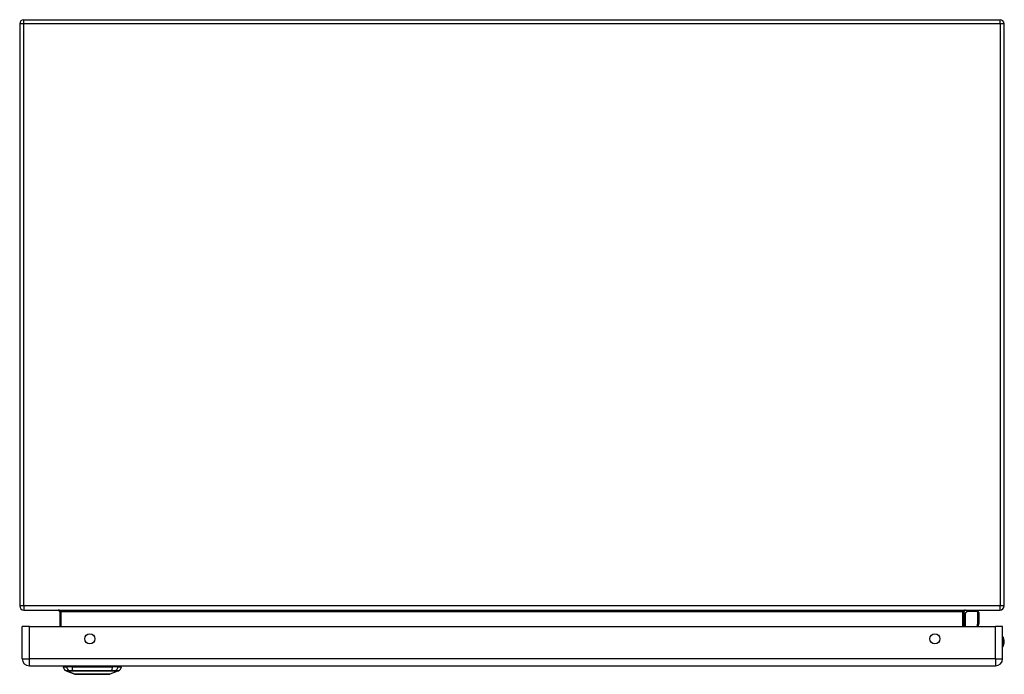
# Model space of a CAD drawing. Header units: inches. Extents: x 9 to 147, y 6 to 82.
# Tile 1 of 10: x 9 to 29, y 6 to 19. Entities that reach past the tile are written whole.
import ezdxf

# ---------------------------------------------------------------- set-up
doc = ezdxf.new("R2010")
doc.units = ezdxf.units.IN
doc.header["$MEASUREMENT"] = 0
doc.layers.add('Visible Edges(ANSI)', color=7, linetype='Continuous', lineweight=25)
doc.layers.add('Visible Tangent Edges(ANSI)', color=7, linetype='Continuous', lineweight=25)

msp = doc.modelspace()

# ---------------------------------------------------------------- linework, layer by layer
at = {"layer": 'Visible Edges(ANSI)'}
for p, q in [((8.503, 19.067), (8.503, 7.235)), ((8.587, 19.151), (28.419, 19.151)), ((28.503, 7.235), (28.503, 19.067)), ((8.587, 7.151), (28.419, 7.151)), ((9.316, 7.12), (9.316, 6.817)), ((27.689, 6.817), (27.689, 7.12)), ((27.695, 7.076), (27.735, 7.115)), ((27.965, 7.121), (27.749, 7.121)), ((27.985, 7.102), (27.985, 6.877)), ((8.553, 6.163), (8.553, 6.817)), ((8.699, 6.817), (8.553, 6.817)), ((8.699, 6.817), (28.325, 6.817)), ((27.984, 6.874), (27.973, 6.817)), ((28.471, 6.817), (28.325, 6.817)), ((28.471, 6.163), (28.471, 6.817)), ((8.699, 6.017), (28.325, 6.017)), ((9.386, 6.001), (9.455, 6.001)), ((9.565, 6.001), (9.455, 6.001)), ((9.565, 6.001), (10.389, 6.001)), ((9.577, 6.005), (9.577, 6.017)), ((10.361, 6.005), (10.361, 6.017)), ((10.499, 6.001), (10.389, 6.001)), ((10.499, 6.001), (10.568, 6.001)), ((9.62, 5.846), (9.446, 5.914)), ((10.508, 5.914), (10.334, 5.846))]:
    msp.add_line(p, q, dxfattribs=at)
at = {"layer": 'Visible Edges(ANSI)', "flags": 128}
msp.add_lwpolyline([(9.622, 5.846), (9.622, 5.846), (9.624, 5.846), (9.626, 5.846), (9.629, 5.846), (9.633, 5.846), (9.637, 5.846), (9.643, 5.846), (9.649, 5.846), (9.656, 5.846), (9.664, 5.846), (9.672, 5.846), (9.682, 5.846), (9.692, 5.846), (9.703, 5.846), (9.714, 5.846), (9.726, 5.846), (9.739, 5.846), (9.752, 5.846), (9.765, 5.846), (9.78, 5.846), (9.794, 5.846), (9.81, 5.846), (9.825, 5.846), (9.841, 5.846), (9.858, 5.846), (9.874, 5.846), (9.891, 5.846), (9.908, 5.846), (9.925, 5.846), (9.942, 5.846), (9.96, 5.846), (9.977, 5.846), (9.995, 5.846), (10.012, 5.846), (10.03, 5.846), (10.047, 5.846), (10.064, 5.846), (10.08, 5.846), (10.097, 5.846), (10.113, 5.846), (10.129, 5.846), (10.145, 5.846), (10.16, 5.846), (10.175, 5.846), (10.189, 5.846), (10.203, 5.846), (10.216, 5.846), (10.228, 5.846), (10.24, 5.846), (10.252, 5.846), (10.262, 5.846), (10.272, 5.846), (10.282, 5.846), (10.29, 5.846), (10.298, 5.846), (10.305, 5.846), (10.311, 5.846), (10.317, 5.846), (10.322, 5.846), (10.325, 5.846), (10.328, 5.846), (10.33, 5.846), (10.332, 5.846), (10.332, 5.846)], dxfattribs=at)
at = {"layer": 'Visible Edges(ANSI)'}
for centre in [(9.928, 6.567), (27.096, 6.567)]:
    msp.add_circle(centre, 0.102, dxfattribs=at)
for centre, radius, start, end in [((8.587, 19.067), 0.084, 90, 180), ((28.419, 19.067), 0.084, 0, 90), ((8.587, 7.235), 0.084, 180, 270), ((28.419, 7.235), 0.084, 270, 0), ((9.285, 7.12), 0.031, 0, 90), ((27.72, 7.12), 0.031, 90, 180), ((27.709, 7.062), 0.0197, 135, 180), ((27.749, 7.102), 0.0197, 90, 135), ((27.965, 7.102), 0.0197, 0, 90), ((27.965, 6.877), 0.0197, 349.0591, 0), ((28.318, 6.509), 0.188, 324.6864, 35.3136), ((8.699, 6.163), 0.146, 180, 270), ((9.503, 6.017), 0.118, 187.9413, 240.2709), ((9.558, 6.005), 0.0197, 348.463, 0), ((10.381, 6.005), 0.0197, 180, 191.537), ((10.451, 6.017), 0.118, 299.7291, 352.0587), ((28.325, 6.163), 0.146, 270, 0), ((9.45, 5.923), 0.00984, 240.2709, 248.7495), ((9.622, 5.851), 0.00492, 248.7495, 269.7912), ((10.332, 5.851), 0.00492, 270.2088, 291.2505), ((10.504, 5.923), 0.00984, 291.2505, 299.7291)]:
    msp.add_arc(centre, radius, start, end, dxfattribs=at)
at = {"layer": 'Visible Tangent Edges(ANSI)'}
for p, q in [((8.587, 19.067), (8.503, 19.067)), ((8.587, 19.067), (8.587, 19.151)), ((8.587, 7.235), (8.587, 19.067)), ((28.419, 19.067), (8.587, 19.067)), ((28.419, 19.067), (28.419, 19.151)), ((28.503, 19.067), (28.419, 19.067)), ((28.419, 19.067), (28.419, 7.235)), ((8.587, 7.235), (8.503, 7.235)), ((28.419, 7.235), (8.587, 7.235)), ((8.587, 7.235), (8.587, 7.151)), ((28.503, 7.235), (28.419, 7.235)), ((28.419, 7.151), (28.419, 7.235)), ((9.347, 7.12), (9.316, 7.12)), ((9.347, 6.817), (9.347, 7.12)), ((9.347, 7.12), (27.658, 7.12)), ((27.658, 7.12), (27.689, 7.12)), ((27.658, 7.12), (27.658, 6.817)), ((27.749, 7.121), (27.709, 7.08)), ((27.709, 7.08), (27.709, 6.817)), ((27.965, 6.888), (27.965, 7.121)), ((8.699, 6.163), (8.699, 6.817)), ((27.952, 6.817), (27.965, 6.888)), ((28.325, 6.163), (28.325, 6.817)), ((8.553, 6.163), (8.699, 6.163)), ((28.325, 6.163), (8.699, 6.163)), ((8.699, 6.017), (8.699, 6.163)), ((9.577, 6.005), (10.36, 6.005)), ((10.36, 6.017), (10.36, 6.005)), ((10.36, 6.005), (10.361, 6.005)), ((28.325, 6.163), (28.325, 6.017)), ((28.325, 6.163), (28.471, 6.163)), ((9.446, 5.914), (9.62, 5.846)), ((9.511, 5.914), (9.511, 5.914)), ((9.585, 5.914), (9.585, 5.914)), ((10.369, 5.914), (10.369, 5.914)), ((10.443, 5.914), (10.443, 5.914))]:
    msp.add_line(p, q, dxfattribs=at)
at = {"layer": 'Visible Tangent Edges(ANSI)', "flags": 128}
for points in [[(9.509, 5.915), (9.504, 5.915), (9.499, 5.915), (9.494, 5.915), (9.49, 5.915), (9.485, 5.915), (9.481, 5.915), (9.477, 5.915), (9.474, 5.915), (9.47, 5.915), (9.467, 5.915), (9.464, 5.915), (9.461, 5.915), (9.458, 5.915), (9.456, 5.915), (9.454, 5.915), (9.452, 5.915), (9.45, 5.915), (9.449, 5.915), (9.448, 5.915), (9.447, 5.915), (9.446, 5.915), (9.445, 5.915), (9.445, 5.915), (9.445, 5.915)], [(9.446, 5.914), (9.446, 5.914), (9.447, 5.914), (9.447, 5.914), (9.448, 5.914), (9.449, 5.914), (9.45, 5.914), (9.452, 5.914), (9.453, 5.914), (9.455, 5.914), (9.458, 5.914), (9.46, 5.914), (9.463, 5.914), (9.465, 5.914), (9.469, 5.914), (9.472, 5.914), (9.475, 5.914), (9.479, 5.914), (9.483, 5.914), (9.487, 5.914), (9.492, 5.914), (9.496, 5.914), (9.501, 5.914), (9.506, 5.914), (9.511, 5.914)], [(9.584, 5.915), (9.58, 5.915), (9.575, 5.915), (9.571, 5.915), (9.567, 5.915), (9.563, 5.915), (9.559, 5.915), (9.555, 5.915), (9.552, 5.915), (9.548, 5.915), (9.545, 5.915), (9.541, 5.915), (9.538, 5.915), (9.535, 5.915), (9.532, 5.915), (9.529, 5.915), (9.526, 5.915), (9.523, 5.915), (9.521, 5.915), (9.519, 5.915), (9.517, 5.915), (9.514, 5.915), (9.513, 5.915), (9.511, 5.915), (9.509, 5.915)], [(9.511, 5.914), (9.513, 5.914), (9.515, 5.914), (9.517, 5.914), (9.519, 5.914), (9.521, 5.914), (9.523, 5.914), (9.525, 5.914), (9.528, 5.914), (9.531, 5.914), (9.534, 5.914), (9.537, 5.914), (9.54, 5.914), (9.543, 5.914), (9.546, 5.914), (9.55, 5.914), (9.553, 5.914), (9.557, 5.914), (9.561, 5.914), (9.564, 5.914), (9.568, 5.914), (9.572, 5.914), (9.576, 5.914), (9.58, 5.914), (9.585, 5.914)], [(10.37, 5.915), (10.338, 5.915), (10.306, 5.915), (10.274, 5.915), (10.242, 5.915), (10.209, 5.915), (10.176, 5.915), (10.143, 5.915), (10.109, 5.915), (10.076, 5.915), (10.043, 5.915), (10.01, 5.915), (9.976, 5.915), (9.943, 5.915), (9.91, 5.915), (9.876, 5.915), (9.843, 5.915), (9.81, 5.915), (9.777, 5.915), (9.745, 5.915), (9.712, 5.915), (9.68, 5.915), (9.647, 5.915), (9.616, 5.915), (9.584, 5.915)], [(9.585, 5.914), (9.617, 5.914), (9.648, 5.914), (9.68, 5.914), (9.713, 5.914), (9.745, 5.914), (9.778, 5.914), (9.811, 5.914), (9.844, 5.914), (9.877, 5.914), (9.91, 5.914), (9.943, 5.914), (9.976, 5.914), (10.009, 5.914), (10.043, 5.914), (10.076, 5.914), (10.109, 5.914), (10.142, 5.914), (10.175, 5.914), (10.208, 5.914), (10.241, 5.914), (10.273, 5.914), (10.306, 5.914), (10.337, 5.914), (10.369, 5.914)], [(9.702, 5.846), (9.696, 5.846), (9.69, 5.846), (9.684, 5.846), (9.678, 5.846), (9.672, 5.846), (9.667, 5.846), (9.662, 5.846), (9.657, 5.846), (9.653, 5.846), (9.649, 5.846), (9.645, 5.846), (9.641, 5.846), (9.638, 5.846), (9.635, 5.846), (9.632, 5.846), (9.63, 5.846), (9.627, 5.846), (9.625, 5.846), (9.624, 5.846), (9.622, 5.846), (9.621, 5.846), (9.621, 5.846), (9.62, 5.846), (9.62, 5.846)], [(9.749, 5.846), (9.747, 5.846), (9.745, 5.846), (9.743, 5.846), (9.741, 5.846), (9.739, 5.846), (9.737, 5.846), (9.735, 5.846), (9.733, 5.846), (9.731, 5.846), (9.729, 5.846), (9.727, 5.846), (9.725, 5.846), (9.723, 5.846), (9.721, 5.846), (9.719, 5.846), (9.717, 5.846), (9.715, 5.846), (9.713, 5.846), (9.711, 5.846), (9.71, 5.846), (9.708, 5.846), (9.706, 5.846), (9.704, 5.846), (9.702, 5.846)], [(10.205, 5.846), (10.188, 5.846), (10.172, 5.846), (10.154, 5.846), (10.136, 5.846), (10.117, 5.846), (10.098, 5.846), (10.078, 5.846), (10.059, 5.846), (10.039, 5.846), (10.018, 5.846), (9.998, 5.846), (9.977, 5.846), (9.956, 5.846), (9.936, 5.846), (9.915, 5.846), (9.895, 5.846), (9.875, 5.846), (9.856, 5.846), (9.837, 5.846), (9.818, 5.846), (9.8, 5.846), (9.782, 5.846), (9.766, 5.846), (9.749, 5.846)], [(10.252, 5.846), (10.25, 5.846), (10.248, 5.846), (10.246, 5.846), (10.244, 5.846), (10.243, 5.846), (10.241, 5.846), (10.239, 5.846), (10.237, 5.846), (10.235, 5.846), (10.233, 5.846), (10.231, 5.846), (10.229, 5.846), (10.227, 5.846), (10.225, 5.846), (10.223, 5.846), (10.221, 5.846), (10.219, 5.846), (10.217, 5.846), (10.215, 5.846), (10.213, 5.846), (10.211, 5.846), (10.209, 5.846), (10.207, 5.846), (10.205, 5.846)], [(10.334, 5.846), (10.334, 5.846), (10.333, 5.846), (10.333, 5.846), (10.331, 5.846), (10.33, 5.846), (10.329, 5.846), (10.327, 5.846), (10.324, 5.846), (10.322, 5.846), (10.319, 5.846), (10.316, 5.846), (10.313, 5.846), (10.309, 5.846), (10.305, 5.846), (10.301, 5.846), (10.296, 5.846), (10.292, 5.846), (10.287, 5.846), (10.281, 5.846), (10.276, 5.846), (10.27, 5.846), (10.264, 5.846), (10.258, 5.846), (10.252, 5.846)], [(10.369, 5.914), (10.374, 5.914), (10.378, 5.914), (10.382, 5.914), (10.386, 5.914), (10.39, 5.914), (10.393, 5.914), (10.397, 5.914), (10.401, 5.914), (10.404, 5.914), (10.408, 5.914), (10.411, 5.914), (10.414, 5.914), (10.417, 5.914), (10.42, 5.914), (10.423, 5.914), (10.426, 5.914), (10.429, 5.914), (10.431, 5.914), (10.433, 5.914), (10.435, 5.914), (10.437, 5.914), (10.439, 5.914), (10.441, 5.914), (10.443, 5.914)], [(10.445, 5.915), (10.443, 5.915), (10.441, 5.915), (10.44, 5.915), (10.437, 5.915), (10.435, 5.915), (10.433, 5.915), (10.431, 5.915), (10.428, 5.915), (10.425, 5.915), (10.422, 5.915), (10.419, 5.915), (10.416, 5.915), (10.413, 5.915), (10.409, 5.915), (10.406, 5.915), (10.402, 5.915), (10.399, 5.915), (10.395, 5.915), (10.391, 5.915), (10.387, 5.915), (10.383, 5.915), (10.379, 5.915), (10.374, 5.915), (10.37, 5.915)], [(10.443, 5.914), (10.448, 5.914), (10.453, 5.914), (10.458, 5.914), (10.462, 5.914), (10.467, 5.914), (10.471, 5.914), (10.475, 5.914), (10.479, 5.914), (10.482, 5.914), (10.485, 5.914), (10.489, 5.914), (10.491, 5.914), (10.494, 5.914), (10.496, 5.914), (10.499, 5.914), (10.501, 5.914), (10.502, 5.914), (10.504, 5.914), (10.505, 5.914), (10.506, 5.914), (10.507, 5.914), (10.507, 5.914), (10.508, 5.914), (10.508, 5.914)], [(10.509, 5.915), (10.509, 5.915), (10.509, 5.915), (10.508, 5.915), (10.507, 5.915), (10.506, 5.915), (10.505, 5.915), (10.504, 5.915), (10.502, 5.915), (10.5, 5.915), (10.498, 5.915), (10.495, 5.915), (10.493, 5.915), (10.49, 5.915), (10.487, 5.915), (10.484, 5.915), (10.48, 5.915), (10.477, 5.915), (10.473, 5.915), (10.469, 5.915), (10.464, 5.915), (10.46, 5.915), (10.455, 5.915), (10.45, 5.915), (10.445, 5.915)]]:
    msp.add_lwpolyline(points, dxfattribs=at)
at = {"layer": 'Visible Tangent Edges(ANSI)'}
for centre, radius, start, end in [((28.318, 6.509), 0.168, 335.7439, 24.2561), ((9.622, 5.851), 0.00492, 248.7495, 269.7912)]:
    msp.add_arc(centre, radius, start, end, dxfattribs=at)
for centre, major_axis, ratio, start_param, end_param in [((9.285, 7.12), (0.062, 0), 0.5, 0, 1.570796), ((27.72, 7.12), (-0.062, 0), 0.5, 4.712389, 6.283185), ((27.709, 7.062), (-0.0197, 0), 0.91745, 4.712389, 6.283185), ((27.709, 7.062), (-0.0139, 0.0139), 0.852462, 5.41831, 6.283185), ((27.965, 6.877), (0.0197, 0), 0.533433, 0, 1.570796), ((27.965, 6.877), (0.0193, -0.0037), 0.526442, 0, 1.672214), ((9.565, 6.017), (0, -0.118), 0.946806, 4.850991, 5.760348), ((9.603, 6.017), (0, -0.118), 0.321806, 4.850991, 5.760348), ((10.379, 6.005), (0, -0.0197), 0.959551, 4.712389, 4.913747), ((10.351, 6.017), (0, -0.118), 0.321806, 0.522838, 1.432195), ((10.389, 6.017), (0, -0.118), 0.946806, 0.522838, 1.432195), ((9.514, 5.923), (0.00009, -0.00984), 0.948405, 5.751701, 5.992347), ((9.585, 5.923), (-0.00003, -0.00984), 0.317047, 5.761322, 6.001968), ((10.369, 5.923), (0.00003, -0.00984), 0.317047, 0.281217, 0.521863), ((10.44, 5.923), (-0.00009, -0.00984), 0.948405, 0.290838, 0.531485)]:
    msp.add_ellipse(centre, major_axis=major_axis, ratio=ratio, start_param=start_param, end_param=end_param, dxfattribs=at)

doc.saveas('drawing.dxf')
